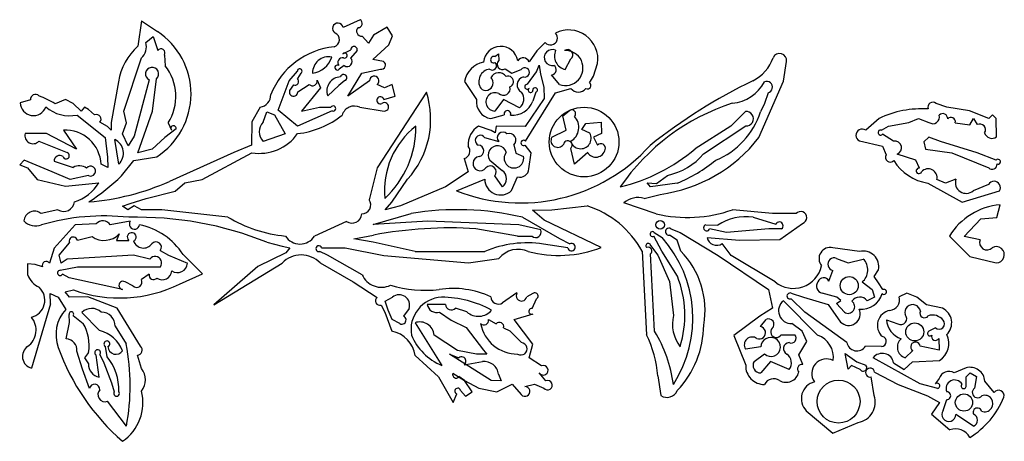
# Model space of a CAD drawing. Extents: x 0.1 to 7.7, y 0.72 to 10.33.
# Tile 4 of 12: x 4.06 to 7.66, y 0.72 to 2.26. Entities that reach past the tile are written whole.
import ezdxf

# ---------------------------------------------------------------- set-up
doc = ezdxf.new("R2010")
doc.units = 0

msp = doc.modelspace()

# ---------------------------------------------------------------- linework, layer by layer
at = {"layer": 'Default', "color": 162, "linetype": 'CONTINUOUS'}
for p, q in [((4.506384, 2.253178), (4.493607, 2.160532)), ((4.506384, 2.253178), (4.564516, 2.214942)), ((5.306278, 2.257803), (5.243535, 2.228788)), ((4.522474, 2.174258), (4.549557, 2.196103)), ((4.549557, 2.196103), (4.5662, 2.144812)), ((5.335983, 2.17205), (5.31302, 2.197323)), ((5.354262, 2.201486), (5.335983, 2.17205)), ((5.404969, 2.230796), (5.354262, 2.201486)), ((5.423804, 2.198639), (5.404969, 2.230796)), ((5.410531, 2.166313), (5.423804, 2.198639)), ((5.352485, 2.112645), (5.410531, 2.166313)), ((5.982396, 2.174642), (5.951471, 2.144151)), ((4.590278, 2.128464), (4.593523, 2.08926)), ((5.242211, 2.133313), (5.271458, 2.147345)), ((5.295035, 2.145256), (5.270833, 2.117285)), ((5.79907, 2.122544), (5.811874, 2.132429)), ((5.811874, 2.132429), (5.8125, 2.108057)), ((5.951471, 2.144151), (5.923761, 2.104035)), ((4.441567, 1.923096), (4.506654, 2.117676)), ((5.247581, 2.090284), (5.229167, 2.076396)), ((5.39149, 2.105184), (5.352485, 2.112645)), ((5.951389, 2.067172), (5.96042, 2.091918)), ((5.96042, 2.091918), (5.965278, 2.058506)), ((6.056079, 2.075567), (6.076389, 2.114149)), ((6.159722, 2.051011), (6.174388, 2.097125)), ((6.854167, 2.033037), (6.864867, 2.10467)), ((5.04689, 2.034081), (5.076393, 2.069429)), ((5.088965, 2.061909), (5.076389, 2.042281)), ((5.261449, 1.97817), (5.312571, 2.062438)), ((5.312571, 2.062438), (5.380032, 2.076396)), ((5.835657, 2.077392), (5.860556, 2.061817)), ((5.860556, 2.061817), (5.894376, 2.075606)), ((5.91791, 2.021434), (5.951389, 2.067172)), ((5.965278, 2.058506), (5.978144, 2.010971)), ((6.034722, 2.02084), (6.006101, 2.056216)), ((4.422585, 2.03085), (4.395833, 1.88121)), ((4.534722, 2.037726), (4.479167, 1.831836)), ((4.546426, 1.922949), (4.561725, 2.041765)), ((5.005921, 1.926851), (5.04689, 2.034081)), ((5.061858, 2.019176), (5.048074, 1.998364)), ((5.077988, 1.993698), (5.119811, 2.02084)), ((5.148884, 2.036083), (5.160489, 2.008329)), ((5.228564, 2.017435), (5.1875, 1.979173)), ((5.249931, 2.034743), (5.228564, 2.017435)), ((5.340312, 2.03369), (5.261449, 1.97817)), ((5.395268, 2.008098), (5.36856, 2.020447)), ((5.423299, 2.020843), (5.395268, 2.008098)), ((5.434636, 1.978166), (5.423299, 2.020843)), ((5.6875, 2.032123), (5.731664, 1.965949)), ((6.145147, 2.027207), (6.159722, 2.051011)), ((6.76416, 1.826341), (6.854167, 2.033037)), ((5.160489, 2.008329), (5.091357, 1.92295)), ((5.548207, 1.992762), (5.368056, 1.715995)), ((5.910326, 1.81386), (6.019832, 1.99028)), ((5.948321, 1.992428), (5.937077, 1.959817)), ((5.978144, 2.010971), (5.979167, 1.969258)), ((6.019832, 1.99028), (6.076856, 2.006166)), ((6.797615, 1.990354), (6.784713, 1.951386)), ((4.100987, 1.964262), (4.063161, 1.954019)), ((4.228421, 1.965832), (4.190748, 1.950371)), ((4.256511, 1.951743), (4.228421, 1.965832)), ((4.286048, 1.922788), (4.256511, 1.951743)), ((5.392249, 1.965284), (5.434636, 1.978166)), ((5.82978, 1.966311), (5.798611, 1.923617)), ((5.889117, 1.935771), (5.82978, 1.966311)), ((5.979167, 1.969258), (5.909134, 1.866798)), ((6.784713, 1.951386), (6.769823, 1.920697)), ((7.450765, 1.937506), (7.41186, 1.95152)), ((4.271256, 1.909064), (4.373453, 1.826945)), ((4.298569, 1.937463), (4.286048, 1.922788)), ((4.312194, 1.928989), (4.298569, 1.937463)), ((4.335336, 1.909243), (4.312194, 1.928989)), ((4.451502, 1.87993), (4.441567, 1.923096)), ((4.493056, 1.770839), (4.546426, 1.922949)), ((4.940356, 1.938155), (4.909568, 1.884365)), ((4.951361, 1.88289), (4.964272, 1.920768)), ((4.964272, 1.920768), (4.992692, 1.910006)), ((4.992692, 1.910006), (5.032309, 1.839617)), ((5.076389, 1.868062), (5.005921, 1.926851)), ((5.203607, 1.924285), (5.076389, 1.868062)), ((5.091357, 1.92295), (5.156983, 1.937697)), ((5.156983, 1.937697), (5.199263, 1.937506)), ((5.305256, 1.937446), (5.394259, 1.923617)), ((5.783618, 1.895802), (5.832304, 1.909932)), ((6.04759, 1.90658), (6.070874, 1.924185)), ((6.714635, 1.921946), (6.661143, 1.868001)), ((7.534466, 1.923946), (7.450765, 1.937506)), ((7.604562, 1.896439), (7.534466, 1.923946)), ((7.618434, 1.909168), (7.604562, 1.896439)), ((7.631793, 1.895974), (7.618434, 1.909168)), ((4.382523, 1.866849), (4.35382, 1.882382)), ((4.395833, 1.88121), (4.395799, 1.854139)), ((4.437274, 1.840544), (4.451502, 1.87993)), ((4.604167, 1.880161), (4.616675, 1.853321)), ((4.909568, 1.884365), (4.909097, 1.79821)), ((6.059547, 1.85353), (6.04759, 1.90658)), ((6.117128, 1.855746), (6.13149, 1.87744)), ((6.13149, 1.87744), (6.187527, 1.882864)), ((6.187527, 1.882864), (6.187914, 1.840825)), ((7.203387, 1.896748), (7.154785, 1.853198)), ((7.237643, 1.868062), (7.312022, 1.88195)), ((7.312022, 1.88195), (7.347335, 1.896588)), ((7.347335, 1.896588), (7.385422, 1.882233)), ((7.482023, 1.880944), (7.535648, 1.873582)), ((7.535648, 1.873582), (7.548592, 1.895859)), ((7.548592, 1.895859), (7.562265, 1.873812)), ((7.632914, 1.828828), (7.631793, 1.895974)), ((4.158808, 1.840885), (4.081307, 1.84126)), ((4.268433, 1.784575), (4.158808, 1.840885)), ((4.221491, 1.854027), (4.268433, 1.784575)), ((4.395799, 1.854139), (4.382523, 1.866849)), ((4.457519, 1.796896), (4.437274, 1.840544)), ((4.633546, 1.858742), (4.592374, 1.827061)), ((5.032309, 1.839617), (4.951389, 1.812506)), ((5.78539, 1.851878), (5.738886, 1.868438)), ((5.799633, 1.843458), (5.78539, 1.851878)), ((5.802814, 1.868563), (5.799633, 1.843458)), ((5.909134, 1.866798), (5.802814, 1.868563)), ((6.00691, 1.827443), (6.059547, 1.85353)), ((6.145946, 1.842304), (6.117128, 1.855746)), ((6.187914, 1.840825), (6.159646, 1.828019)), ((6.661143, 1.868001), (6.530911, 1.785055)), ((6.562002, 1.766611), (6.715808, 1.869057)), ((7.212295, 1.853532), (7.237643, 1.868062)), ((7.256199, 1.812959), (7.215923, 1.838588)), ((4.131153, 1.813052), (4.234246, 1.771344)), ((4.373453, 1.826945), (4.381944, 1.754907)), ((4.423611, 1.729172), (4.408943, 1.819571)), ((4.479167, 1.831836), (4.457519, 1.796896)), ((4.592374, 1.827061), (4.546164, 1.783757)), ((5.760913, 1.826743), (5.812697, 1.812728)), ((6.159646, 1.828019), (6.174259, 1.798143)), ((7.131299, 1.814202), (7.215869, 1.795099)), ((7.384789, 1.827702), (7.367222, 1.810875)), ((7.367222, 1.810875), (7.372762, 1.783737)), ((7.428373, 1.812506), (7.384789, 1.827702)), ((7.562559, 1.770782), (7.428373, 1.812506)), ((4.546164, 1.783757), (4.493056, 1.770839)), ((4.844661, 1.771848), (4.608907, 1.666338)), ((4.728478, 1.673121), (4.909639, 1.770749)), ((4.909097, 1.79821), (4.844661, 1.771848)), ((5.868056, 1.799658), (5.874654, 1.770032)), ((5.874654, 1.770032), (5.903422, 1.757078)), ((5.931654, 1.771056), (5.909127, 1.799011)), ((5.923003, 1.711926), (5.931654, 1.771056)), ((6.090278, 1.729172), (6.076389, 1.787058)), ((6.138078, 1.771701), (6.090278, 1.729172)), ((7.215869, 1.795099), (7.229167, 1.763844)), ((7.337357, 1.744072), (7.269189, 1.765872)), ((7.372762, 1.783737), (7.470006, 1.770839)), ((7.470006, 1.770839), (7.604167, 1.715283)), ((7.631453, 1.743922), (7.562559, 1.770782)), ((4.077257, 1.743643), (4.061205, 1.726382)), ((4.179632, 1.701394), (4.077257, 1.743643)), ((4.187238, 1.739741), (4.256278, 1.717387)), ((4.382902, 1.717611), (4.358538, 1.728696)), ((4.381944, 1.754907), (4.382902, 1.717611)), ((4.433616, 1.686959), (4.479017, 1.743062)), ((4.479017, 1.743062), (4.562089, 1.756616)), ((5.68681, 1.749452), (5.700874, 1.701752)), ((5.779913, 1.743467), (5.825901, 1.705693)), ((7.350676, 1.71469), (7.337357, 1.744072)), ((4.061205, 1.726382), (4.089963, 1.715551)), ((4.089963, 1.715551), (4.125596, 1.672932)), ((4.245768, 1.67262), (4.179632, 1.701394)), ((5.368056, 1.715995), (5.339301, 1.599252)), ((5.700874, 1.701752), (5.618525, 1.646632)), ((4.125596, 1.672932), (4.228531, 1.648882)), ((4.228531, 1.648882), (4.35097, 1.66075)), ((4.312234, 1.687505), (4.245768, 1.67262)), ((4.629759, 1.631011), (4.664566, 1.660709)), ((4.664566, 1.660709), (4.728478, 1.673121)), ((5.422083, 1.589655), (5.47966, 1.673963)), ((5.658078, 1.632028), (5.761484, 1.674045)), ((5.826389, 1.645839), (5.798611, 1.686681)), ((5.859428, 1.632276), (5.880968, 1.682593)), ((6.367357, 1.645823), (6.355053, 1.660317)), ((6.355053, 1.660317), (6.389093, 1.658938)), ((6.465306, 1.659756), (6.367357, 1.645823)), ((6.389093, 1.658938), (6.43025, 1.688307)), ((7.381401, 1.660143), (7.506944, 1.590283)), ((7.445832, 1.659154), (7.414959, 1.672665)), ((7.484276, 1.674126), (7.445832, 1.659154)), ((4.523903, 1.604172), (4.629759, 1.631011)), ((5.618525, 1.646632), (5.45339, 1.576283)), ((7.506944, 1.590283), (7.643409, 1.631283)), ((7.603834, 1.654499), (7.547657, 1.63195)), ((4.437273, 1.576135), (4.464829, 1.585734)), ((4.464829, 1.585734), (4.523903, 1.604172)), ((5.397734, 1.561614), (5.422083, 1.589655)), ((6.388796, 1.547841), (6.270703, 1.588091)), ((6.344023, 1.604172), (6.403374, 1.618745)), ((4.200831, 1.562505), (4.139763, 1.548616)), ((4.456871, 1.562505), (4.437273, 1.576135)), ((4.479605, 1.576752), (4.456871, 1.562505)), ((4.506666, 1.562502), (4.479605, 1.576752)), ((4.580464, 1.562505), (4.506666, 1.562502)), ((4.822617, 1.535755), (4.580464, 1.562505)), ((5.3531, 1.508918), (5.492197, 1.548616)), ((5.45339, 1.576283), (5.397734, 1.561614)), ((5.936636, 1.561095), (6.006924, 1.562505)), ((5.978562, 1.524228), (5.936636, 1.561095)), ((6.006924, 1.562505), (6.136091, 1.576767)), ((6.813605, 1.548616), (6.667327, 1.562505)), ((6.90027, 1.548616), (6.813605, 1.548616)), ((7.63381, 1.534629), (7.646182, 1.580363)), ((4.465498, 1.520587), (4.39243, 1.506676)), ((5.256417, 1.519853), (5.139428, 1.465974)), ((5.55306, 1.520838), (5.3531, 1.508918)), ((5.886839, 1.506949), (5.55306, 1.520838)), ((5.899528, 1.535039), (6.034433, 1.456858)), ((6.187049, 1.423941), (5.978562, 1.524228)), ((6.742727, 1.535004), (6.825721, 1.509224)), ((6.840937, 1.454061), (6.923854, 1.512661)), ((7.515037, 1.464675), (7.575425, 1.529649)), ((7.575425, 1.529649), (7.63381, 1.534629)), ((4.263523, 1.507759), (4.187593, 1.421804)), ((4.340823, 1.510842), (4.263523, 1.507759)), ((5.881566, 1.465842), (5.729419, 1.49306)), ((5.966278, 1.488501), (5.886839, 1.506949)), ((6.381628, 1.479443), (6.410172, 1.460742)), ((6.442024, 1.49306), (6.476205, 1.479813)), ((6.476205, 1.479813), (6.614629, 1.395562)), ((6.570043, 1.507633), (6.613852, 1.505932)), ((6.645833, 1.479171), (6.58395, 1.49306)), ((6.800228, 1.49306), (6.645833, 1.479171)), ((6.846653, 1.492373), (6.800228, 1.49306)), ((4.206038, 1.39627), (4.243662, 1.440878)), ((4.27197, 1.450705), (4.325706, 1.46479)), ((4.425241, 1.474344), (4.414696, 1.450421)), ((4.414696, 1.450421), (4.459825, 1.450462)), ((4.965125, 1.443679), (5.020624, 1.429498)), ((5.283083, 1.456307), (5.355063, 1.469789)), ((5.354025, 1.443737), (5.283083, 1.456307)), ((5.506944, 1.409727), (5.354025, 1.443737)), ((5.881566, 1.465842), (5.934395, 1.465282)), ((6.034433, 1.456858), (6.072653, 1.437187)), ((6.409085, 1.410727), (6.380203, 1.465931)), ((6.465035, 1.451595), (6.436963, 1.469238)), ((6.478515, 1.41151), (6.465035, 1.451595)), ((6.574872, 1.461345), (6.692893, 1.451394)), ((6.692893, 1.451394), (6.840937, 1.454061)), ((7.460295, 1.465658), (7.535148, 1.391148)), ((7.572965, 1.452421), (7.515037, 1.464675)), ((4.187593, 1.421804), (4.169817, 1.367032)), ((4.575361, 1.413202), (4.605205, 1.395838)), ((5.034418, 1.404343), (4.932053, 1.354729)), ((5.020624, 1.429498), (5.049091, 1.422987)), ((5.049091, 1.422987), (5.034418, 1.404343)), ((5.186253, 1.39579), (5.15844, 1.409677)), ((5.165279, 1.423616), (5.251699, 1.423616)), ((5.251699, 1.423616), (5.392362, 1.395556)), ((5.506944, 1.409727), (5.761673, 1.409727)), ((6.065894, 1.423616), (5.97602, 1.437043)), ((6.337292, 1.410367), (6.353504, 1.105236)), ((6.368164, 1.431105), (6.394274, 1.396469)), ((6.465967, 1.318887), (6.409085, 1.410727)), ((6.662673, 1.394826), (6.629879, 1.438425)), ((7.131896, 1.409727), (7.034195, 1.423616)), ((4.21248, 1.366763), (4.206038, 1.39627)), ((4.235106, 1.381949), (4.21248, 1.366763)), ((4.477596, 1.395838), (4.235106, 1.381949)), ((4.537379, 1.381949), (4.477596, 1.395838)), ((4.605205, 1.395838), (4.674422, 1.366523)), ((4.72987, 1.327571), (4.659081, 1.398814)), ((5.31312, 1.324928), (5.186253, 1.39579)), ((5.392362, 1.395556), (5.70172, 1.368521)), ((5.70172, 1.368521), (5.813168, 1.384318)), ((6.382489, 1.117688), (6.368056, 1.400597)), ((6.394274, 1.396469), (6.437533, 1.299645)), ((6.614629, 1.395562), (6.798549, 1.270897)), ((6.823454, 1.298401), (6.662673, 1.394826)), ((7.047953, 1.384632), (7.090844, 1.368049)), ((7.090844, 1.368049), (7.145615, 1.382143)), ((7.535148, 1.391148), (7.631944, 1.36806)), ((4.118157, 1.361623), (4.089265, 1.365095)), ((4.089265, 1.365095), (4.090278, 1.325203)), ((4.14468, 1.353476), (4.118157, 1.361623)), ((4.209548, 1.34088), (4.273018, 1.354171)), ((4.273018, 1.354171), (4.420813, 1.354171)), ((4.420813, 1.354171), (4.575605, 1.353628)), ((4.770982, 1.215144), (5.020481, 1.367555)), ((4.932053, 1.354729), (4.770982, 1.215144)), ((5.159979, 1.367836), (5.2802, 1.298189)), ((7.020184, 1.301471), (7.034535, 1.340443)), ((7.185786, 1.31848), (7.201389, 1.342402)), ((4.242439, 1.313943), (4.217956, 1.326393)), ((4.4375, 1.270837), (4.242439, 1.313943)), ((4.475121, 1.284367), (4.446356, 1.298615)), ((4.534356, 1.326701), (4.506044, 1.306726)), ((4.646025, 1.290701), (4.72987, 1.327571)), ((5.2802, 1.298189), (5.368813, 1.241711)), ((6.437533, 1.299645), (6.451389, 1.176019)), ((7.141142, 1.298165), (7.177766, 1.270329)), ((7.201105, 1.295128), (7.185786, 1.31848)), ((4.22753, 1.261843), (4.257584, 1.269202)), ((4.242938, 1.24319), (4.22753, 1.261843)), ((6.798549, 1.270897), (6.813161, 1.202352)), ((7.177766, 1.270329), (7.186697, 1.242508)), ((7.217209, 1.270177), (7.201105, 1.295128)), ((4.173611, 1.218542), (4.172998, 1.256007)), ((4.172998, 1.256007), (4.201889, 1.24217)), ((4.201889, 1.24217), (4.229425, 1.198105)), ((4.309878, 1.244048), (4.242938, 1.24319)), ((4.417759, 1.202285), (4.309878, 1.244048)), ((5.397694, 1.228514), (5.424356, 1.24306)), ((5.409077, 1.195329), (5.397694, 1.228514)), ((5.879266, 1.257942), (5.826461, 1.221866)), ((5.936984, 1.256003), (5.915217, 1.243988)), ((5.93462, 1.200745), (5.951389, 1.236852)), ((6.853425, 1.229716), (6.978861, 1.103757)), ((6.931841, 1.187756), (6.882097, 1.236884)), ((6.882466, 1.256958), (6.927289, 1.24306)), ((6.927289, 1.24306), (7.017701, 1.216302)), ((7.048463, 1.243229), (6.994827, 1.257023)), ((7.048266, 1.219226), (7.063303, 1.230435)), ((7.063303, 1.230435), (7.048463, 1.243229)), ((7.186697, 1.242508), (7.159738, 1.229187)), ((7.305093, 1.25777), (7.277173, 1.243898)), ((7.341604, 1.24246), (7.305093, 1.25777)), ((7.376903, 1.214782), (7.341604, 1.24246)), ((4.173611, 1.218542), (4.104743, 0.982816)), ((4.502753, 1.063007), (4.417759, 1.202285)), ((5.382744, 1.213786), (5.395778, 1.187557)), ((5.423039, 1.160573), (5.409077, 1.195329)), ((5.485389, 1.201536), (5.465096, 1.173412)), ((5.617516, 1.215695), (5.551611, 1.216296)), ((5.595702, 1.188058), (5.638317, 1.158892)), ((5.696589, 1.188489), (5.654701, 1.202361)), ((6.813161, 1.202352), (6.767734, 1.172983)), ((7.017701, 1.216302), (7.062296, 1.151748)), ((7.076389, 1.187504), (7.048266, 1.219226)), ((7.435273, 1.202061), (7.376903, 1.214782)), ((4.243056, 1.149569), (4.242428, 1.179556)), ((4.256286, 1.175494), (4.293716, 1.146228)), ((4.35351, 1.12078), (4.28886, 1.186993)), ((5.395778, 1.187557), (5.422124, 1.117994)), ((5.451389, 1.145837), (5.423039, 1.160573)), ((5.638317, 1.158892), (5.693952, 1.13185)), ((5.775252, 1.160733), (5.803476, 1.144857)), ((5.869068, 1.160368), (5.939189, 1.181982)), ((5.9375, 1.070984), (5.869068, 1.160368)), ((6.767734, 1.172983), (6.67267, 1.101965)), ((6.769436, 1.135209), (6.790276, 1.160648)), ((7.085994, 1.077406), (6.931841, 1.187756)), ((7.22994, 1.160263), (7.271851, 1.145193)), ((4.231719, 1.089618), (4.243056, 1.149569)), ((4.409722, 1.136228), (4.450904, 1.071453)), ((5.50668, 1.149173), (5.604167, 0.993059)), ((5.693952, 1.13185), (5.756942, 1.048617)), ((5.830373, 1.130924), (5.853583, 1.119296)), ((5.853583, 1.119296), (5.895833, 1.076301)), ((6.922085, 1.118687), (6.884686, 1.146028)), ((6.938953, 1.079947), (6.922085, 1.118687)), ((7.409144, 1.130739), (7.387777, 1.118954)), ((5.662105, 1.04765), (5.576509, 1.104061)), ((6.67267, 1.101965), (6.715714, 0.993638)), ((6.84513, 1.105151), (6.895239, 1.104615)), ((7.4216, 1.091192), (7.423626, 1.04863)), ((4.290417, 0.978924), (4.270581, 1.045372)), ((4.380919, 1.024771), (4.374724, 1.062448)), ((5.7313, 1.034726), (5.662105, 1.04765)), ((5.756942, 1.048617), (5.769117, 1.033872)), ((5.923578, 1.020803), (5.9375, 1.070984)), ((6.770939, 1.060561), (6.714798, 1.052962)), ((6.909722, 1.031313), (6.938953, 1.079947)), ((7.212348, 1.062503), (7.153842, 1.063122)), ((7.326427, 1.04751), (7.298611, 1.020837)), ((7.423626, 1.04863), (7.353697, 1.063296)), ((4.313089, 1.040394), (4.298068, 1.020099)), ((4.298068, 1.020099), (4.313031, 0.998319)), ((4.352033, 0.950461), (4.340278, 1.030879)), ((4.354167, 1.032535), (4.369073, 1.002751)), ((4.505966, 0.98168), (4.492044, 1.030387)), ((5.507138, 1.02876), (5.59241, 0.950725)), ((5.784722, 0.937503), (5.632397, 1.034399)), ((5.632397, 1.034399), (5.666247, 1.020837)), ((5.769117, 1.033872), (5.7313, 1.034726)), ((5.969235, 0.992034), (5.923578, 1.020803)), ((6.746349, 1.007562), (6.78431, 1.035065)), ((6.92506, 0.996591), (6.909722, 1.031313)), ((7.079097, 1.036), (7.12249, 1.006481)), ((7.090278, 0.97917), (7.079097, 1.036)), ((7.353537, 0.92516), (7.181899, 1.020573)), ((7.32596, 1.006266), (7.42415, 1.010884)), ((4.315845, 0.908311), (4.290417, 0.978924)), ((4.369073, 1.002751), (4.396376, 0.928959)), ((5.686552, 0.995314), (5.752802, 1.006948)), ((6.80608, 1.007641), (6.770833, 0.965281)), ((6.875066, 0.978398), (6.80608, 1.007641)), ((7.102826, 0.993113), (7.090278, 0.97917)), ((7.134023, 0.978248), (7.102826, 0.993113)), ((7.12249, 1.006481), (7.154501, 0.994011)), ((7.256498, 1.002282), (7.295021, 0.97771)), ((7.295021, 0.97771), (7.32596, 1.006266)), ((7.521239, 0.983976), (7.478082, 0.965281)), ((5.59241, 0.950725), (5.646434, 0.857597)), ((5.645512, 0.964896), (5.6875, 0.937503)), ((5.6875, 0.937503), (5.667422, 0.952247)), ((5.68766, 0.93765), (5.740218, 0.909523)), ((5.715278, 0.89585), (5.68766, 0.93765)), ((5.821262, 0.936543), (5.784722, 0.937503)), ((5.812034, 0.960475), (5.821262, 0.936543)), ((5.985559, 0.936671), (5.960581, 0.965732)), ((6.394811, 0.954577), (6.405384, 0.882429)), ((7.185229, 0.882615), (7.174105, 0.950706)), ((7.186915, 0.968847), (7.273591, 0.923614)), ((7.42357, 0.944652), (7.408618, 0.925704)), ((7.52127, 0.95171), (7.536899, 0.966412)), ((7.521677, 0.916013), (7.52127, 0.95171)), ((7.536899, 0.966412), (7.5595, 0.952031)), ((7.5595, 0.952031), (7.552358, 0.910289)), ((4.396376, 0.928959), (4.40691, 0.896488)), ((5.673349, 0.901445), (5.690881, 0.88092)), ((5.740218, 0.909523), (5.805258, 0.895836)), ((5.805258, 0.895836), (5.862452, 0.924194)), ((5.862452, 0.924194), (5.895343, 0.886228)), ((5.908035, 0.915227), (5.944019, 0.924321)), ((5.944019, 0.924321), (5.978242, 0.909725)), ((7.273591, 0.923614), (7.380617, 0.881947)), ((7.418364, 0.908775), (7.353537, 0.92516)), ((7.624192, 0.894115), (7.590128, 0.935129)), ((5.646434, 0.857597), (5.659722, 0.889232)), ((5.690881, 0.88092), (5.715278, 0.89585)), ((7.380617, 0.881947), (7.424915, 0.856998)), ((7.438158, 0.82827), (7.451342, 0.868011)), ((4.451389, 0.770836), (4.382042, 0.861601)), ((7.424915, 0.856998), (7.394981, 0.814214)), ((6.936963, 0.827417), (7.034106, 0.744495)), ((7.394981, 0.814214), (7.462135, 0.756947)), ((7.548611, 0.770836), (7.483796, 0.813498)), ((7.034106, 0.744495), (7.127415, 0.784725))]:
    msp.add_line(p, q, dxfattribs=at)
for centre, radius in [((6.124777, 1.810227), 0.127478), ((6.402585, 1.50711), 0.015758), ((7.09416, 1.284808), 0.033045), ((7.333808, 1.115425), 0.032958), ((7.055256, 0.860452), 0.078462), ((7.513807, 0.857231), 0.031594)]:
    msp.add_circle(centre, radius, dxfattribs=at)
for centre, radius, start, end in [((5.224232, 2.225875), 0.019522, 8.581645, 240.399788), ((5.298256, 2.244483), 0.015549, 270.532108, 418.943525), ((4.414302, 1.986568), 0.273347, 302.72826, 416.664891), ((5.203031, 2.184447), 0.027048, 287.870367, 424.703108), ((5.311287, 2.215708), 0.018467, 134.253051, 275.385711), ((6.001901, 2.190972), 0.025439, 219.936078, 404.62117), ((6.068215, 2.112931), 0.107343, 351.532234, 476.685619), ((4.635158, 1.99872), 0.214988, 131.179189, 171.405012), ((4.466652, 2.159363), 0.057775, 313.817948, 374.940176), ((5.283406, 2.148104), 0.011972, 346.238279, 543.633456), ((5.820108, 2.096825), 0.063365, 9.870644, 174.719414), ((4.57812, 2.136463), 0.014553, 326.656994, 504.994247), ((5.238643, 1.880905), 0.279138, 95.614988, 158.366593), ((5.249073, 2.126693), 0.009534, 246.905669, 496.027793), ((6.008531, 2.119154), 0.029364, 65.141351, 282.210619), ((6.067169, 2.125065), 0.050725, 155.875055, 257.370621), ((6.056802, 2.080933), 0.064021, 249.825402, 452.718296), ((6.064779, 2.129296), 0.019084, 307.471201, 485.244091), ((6.839321, 2.108487), 0.02583, 351.503914, 516.72246), ((4.450302, 1.977149), 0.181882, 327.774637, 398.053279), ((5.190655, 2.063327), 0.058716, 78.822267, 180.801059), ((5.123156, 2.144309), 0.082273, 276.132202, 343.491123), ((5.222538, 2.082606), 0.009084, 51.844945, 316.864513), ((5.241057, 2.101204), 0.017257, 75.654191, 221.58704), ((5.258931, 2.104022), 0.01782, 230.437245, 408.093003), ((5.38329, 2.091773), 0.015719, 258.038547, 418.557205), ((5.775314, 2.0151), 0.089449, 101.806627, 169.029165), ((5.789306, 2.089091), 0.015627, 231.155838, 408.611681), ((5.794755, 2.11156), 0.011802, 68.553674, 294.4383), ((5.82667, 2.094681), 0.019486, 136.650294, 297.466651), ((5.902155, 2.094653), 0.023555, 23.473313, 146.402372), ((6.004344, 2.074868), 0.018735, 275.381149, 416.290468), ((6.679343, 2.163671), 0.143482, 295.803932, 341.73175), ((4.545276, 2.059449), 0.024151, 312.927125, 604.086918), ((5.085015, 2.069575), 0.008623, 297.258693, 540.969139), ((5.245377, 2.045542), 0.01172, 292.861779, 524.787623), ((5.785945, 2.031216), 0.046156, 98.02112, 211.717055), ((5.812943, 2.030989), 0.032636, 34.771115, 153.634591), ((5.907807, 2.065025), 0.017098, 255.678612, 501.768601), ((5.067103, 2.031999), 0.013854, 247.75319, 407.913682), ((5.131705, 2.033501), 0.017372, 226.788783, 368.546893), ((5.235452, 1.997354), 0.051283, 91.546269, 200.764221), ((5.357659, 2.033945), 0.01735, 308.924746, 540.843083), ((5.765421, 2.025996), 0.026718, 225.464715, 406.828272), ((5.847236, 2.031122), 0.019937, 288.712535, 472.04894), ((5.910106, 2.018965), 0.030208, 102.480633, 242.939775), ((5.916963, 2.01243), 0.009053, 83.99782, 319.865857), ((6.136955, 2.017235), 0.012905, 244.226399, 410.594992), ((7.60192, 0.255562), 1.975959, 115.803932, 128.681187), ((6.653769, 2.098863), 0.147296, 275.069231, 332.336919), ((6.792416, 2.010914), 0.021208, 284.190855, 472.712453), ((4.118852, 1.966521), 0.018007, 44.636971, 187.20723), ((4.93535, 1.981735), 0.043866, 276.552959, 362.717057), ((5.062606, 1.99331), 0.015386, 160.823869, 361.443776), ((5.237552, 1.892789), 0.326345, 317.891548, 377.838729), ((5.799621, 1.957285), 0.033683, 66.776345, 268.281364), ((5.830161, 2.005511), 0.024416, 225.024365, 375.994659), ((5.863955, 1.967624), 0.040592, 308.30707, 397.020981), ((5.929117, 1.999902), 0.008495, 128.020006, 357.251189), ((5.945902, 2.000422), 0.008352, 286.836003, 546.371669), ((6.104326, 2.028199), 0.035215, 218.733632, 320.105857), ((4.111536, 1.955212), 0.04839, 181.411868, 339.805341), ((3.990482, 1.614559), 0.390994, 59.189746, 68.832969), ((5.379655, 1.962774), 0.012841, 11.273206, 297.615236), ((5.394715, 1.938996), 0.015385, 268.300045, 486.297977), ((5.793585, 1.957497), 0.062495, 172.226923, 260.823195), ((5.864844, 1.984722), 0.076406, 263.624019, 340.975816), ((6.911387, 1.197524), 0.793272, 107.95963, 145.587562), ((7.399885, 1.937559), 0.018393, 49.378794, 200.178781), ((4.244215, 2.040688), 0.134372, 229.502047, 281.609296), ((4.342317, 1.894256), 0.016533, 314.089539, 474.976389), ((5.041508, 2.155282), 0.316407, 276.508732, 308.910367), ((5.207453, 1.932873), 0.00941, 245.873952, 510.504658), ((5.285244, 1.894632), 0.047261, 64.947419, 162.203427), ((5.844484, 1.912572), 0.012463, 342.328619, 552.23114), ((6.080245, 1.914199), 0.013694, 313.807849, 493.180108), ((6.499999, 2.006377), 0.283101, 292.054441, 342.383173), ((6.717554, 1.895553), 0.026554, 266.228069, 456.312363), ((7.361161, 1.559546), 0.372287, 86.695395, 115.074363), ((7.39997, 1.901551), 0.024183, 233.016995, 377.566619), ((7.43598, 1.895903), 0.018315, 356.646885, 495.016729), ((4.988736, 1.847713), 0.051326, 136.734727, 223.310823), ((6.046282, 1.863995), 0.059271, 300.249864, 402.86526), ((7.466331, 1.884265), 0.01604, 348.049906, 498.793687), ((7.57185, 1.855386), 0.020769, 326.906849, 477.483083), ((4.109864, 1.833578), 0.029573, 164.943124, 316.045523), ((4.227381, 1.722874), 0.131285, 2.541625, 92.5717), ((4.6238, 1.860109), 0.009842, 352.012434, 583.613489), ((4.936213, 1.942796), 0.174088, 261.219612, 324.180614), ((5.69686, 1.631238), 0.302241, 128.215724, 185.137851), ((5.156145, 1.864366), 0.353768, 312.650892, 360.702683), ((5.777388, 1.802523), 0.076336, 120.290266, 185.385333), ((5.82765, 1.826457), 0.020299, 42.933828, 222.555529), ((5.851423, 1.817543), 0.024424, 312.921562, 471.397094), ((6.112599, 1.82387), 0.038103, 196.898463, 388.933588), ((7.141526, 1.834613), 0.02283, 54.495954, 243.386636), ((7.209118, 1.844848), 0.009247, 69.904735, 317.38395), ((7.616353, 1.851562), 0.028126, 195.497477, 306.072268), ((4.384256, 1.769176), 0.056117, 314.531226, 423.901165), ((5.745581, 1.816113), 0.018657, 34.735891, 246.495234), ((5.903705, 1.806922), 0.00959, 46.341028, 304.422271), ((6.028578, 1.815377), 0.024801, 150.887138, 326.448617), ((6.065069, 1.798547), 0.016128, 314.575243, 528.834297), ((6.186657, 1.788255), 0.015859, 339.426433, 501.426582), ((6.3282, 2.166699), 0.553086, 277.811628, 322.020501), ((7.261502, 1.789086), 0.024454, 288.322567, 462.522734), ((4.230971, 1.760135), 0.011678, 195.826435, 433.713687), ((5.892659, 2.226816), 0.639375, 248.476022, 317.888415), ((5.677698, 1.777614), 0.029599, 287.928997, 396.834115), ((5.737274, 1.777944), 0.021078, 279.254896, 447.64344), ((5.808129, 1.762365), 0.03396, 18.148411, 213.814106), ((5.868336, 1.750808), 0.035643, 141.609041, 370.131938), ((6.167673, 1.789425), 0.034497, 210.917114, 348.727841), ((6.099697, 2.294465), 0.667416, 283.627347, 310.247749), ((6.376598, 1.928573), 0.246183, 282.587766, 318.860801), ((4.207442, 1.740876), 0.020236, 52.591598, 183.214284), ((5.744889, 1.731209), 0.026274, 99.254896, 323.918937), ((6.260993, 2.161852), 0.542073, 292.14233, 309.569247), ((7.244885, 1.754961), 0.018055, 150.528194, 314.249303), ((7.407346, 1.834111), 0.175892, 211.568649, 261.517581), ((7.616686, 1.72817), 0.017966, 225.829289, 365.31036), ((7.638363, 1.738063), 0.00906, 245.282507, 499.705552), ((4.278925, 1.677425), 0.045933, 53.968791, 119.540977), ((4.320451, 1.703679), 0.018141, 243.067831, 503.099792), ((5.781964, 1.700758), 0.021801, 319.780166, 496.605177), ((5.803175, 1.675579), 0.037727, 307.974097, 412.959191), ((5.88972, 1.714836), 0.03341, 254.812318, 355.003382), ((7.349278, 1.704734), 0.010053, 82.005438, 340.596987), ((7.383046, 1.679571), 0.032651, 347.790062, 498.057423), ((4.208538, 1.751654), 0.168968, 288.341864, 327.452824), ((3.893888, 2.237407), 0.770908, 303.033952, 314.436597), ((4.243674, 2.482427), 0.89409, 274.520246, 294.11052), ((5.819694, 1.674822), 0.058215, 180.765062, 313.042515), ((7.521866, 1.661904), 0.039527, 161.988233, 310.728983), ((7.624107, 1.643718), 0.022961, 327.209838, 511.994133), ((4.221993, 1.596524), 0.040064, 238.115325, 352.464945), ((5.311124, 1.580718), 0.033727, 271.254754, 393.335785), ((6.322555, 1.526866), 0.080231, 74.479412, 130.261488), ((4.115326, 1.518057), 0.039128, 51.351912, 174.680194), ((5.662089, 0.528588), 1.03408, 76.725657, 99.456173), ((6.027596, 1.240743), 0.353106, 28.71004, 72.1058), ((6.503577, 2.020226), 0.48613, 256.342812, 289.684672), ((6.916698, 1.533679), 0.022204, 288.800443, 497.723094), ((7.666756, 1.339048), 0.242191, 94.87303, 148.481544), ((4.120343, 1.566241), 0.062604, 225.37509, 288.720324), ((4.3691, 0.72892), 0.810936, 83.552641, 106.378191), ((4.365132, 1.490248), 0.03186, 31.039123, 139.729642), ((4.491065, 0.260301), 1.2748, 68.169024, 91.389131), ((4.480808, 1.51001), 0.018609, 145.361385, 353.180827), ((5.080046, 1.961217), 0.49728, 238.823638, 264.535891), ((5.276449, 1.549135), 0.035478, 235.624367, 356.548), ((6.71634, 1.35179), 0.185105, 81.804659, 123.619548), ((6.838573, 1.503762), 0.013965, 305.353488, 516.974128), ((4.470917, 1.462439), 0.016325, 294.431253, 587.199065), ((4.446167, 1.258278), 0.255113, 33.427303, 77.982215), ((5.636312, -0.03183), 1.52773, 86.505951, 100.608399), ((5.947385, 1.480945), 0.020348, 230.330207, 381.799056), ((6.37505, 1.473306), 0.008997, 43.014723, 304.94656), ((6.435158, 1.48207), 0.012959, 58.004486, 278.009324), ((6.573186, 1.49671), 0.011366, 106.05685, 341.268005), ((4.257283, 1.447326), 0.015071, 12.957321, 205.33106), ((4.370123, 1.52531), 0.075071, 233.724332, 317.241706), ((4.514052, 1.461384), 0.038915, 200.781534, 322.148219), ((4.55997, 1.425227), 0.019532, 321.997383, 501.054175), ((5.086133, 1.50079), 0.063659, 212.916768, 326.844763), ((5.917243, 1.043629), 0.397781, 81.502608, 113.022614), ((6.077115, 1.16504), 0.445384, 327.175918, 401.600118), ((6.609711, 1.467488), 0.035376, 190.000857, 304.758504), ((7.597652, 1.442253), 0.026699, 157.614172, 315.728121), ((5.155142, 1.419942), 0.010782, 19.923416, 287.811411), ((5.883546, 1.326806), 0.090888, 65.829985, 140.744945), ((6.031769, 1.831507), 0.436144, 255.254623, 290.856522), ((6.078994, 1.42556), 0.013244, 188.444103, 478.608068), ((6.359528, 1.43061), 0.008651, 3.277739, 227.718682), ((6.359273, 1.411426), 0.013943, 309.044749, 473.522818), ((6.25498, 1.193769), 0.312056, 350.219097, 404.247786), ((7.024833, 1.383584), 0.041112, 76.837558, 219.379883), ((7.145042, 1.353769), 0.057482, 348.595262, 463.220978), ((7.631544, 1.397801), 0.029744, 270.771002, 479.784746), ((4.157968, 1.358919), 0.01436, 34.401604, 202.272976), ((4.556621, 1.367962), 0.023788, 322.945889, 503.986893), ((5.090367, 1.299603), 0.097476, 44.427201, 135.803631), ((7.039164, 1.363169), 0.023193, 67.732609, 258.487128), ((7.106091, 1.34214), 0.056235, 308.557236, 405.344465), ((4.209536, 1.33119), 0.00969, 89.930983, 330.331819), ((4.582717, 1.340915), 0.034782, 234.767997, 356.543415), ((4.637977, 1.369026), 0.036531, 235.785175, 356.070211), ((6.890086, 1.380092), 0.105419, 230.797504, 347.625153), ((4.165337, 1.35112), 0.079407, 199.049239, 245.823615), ((4.438875, 1.2857), 0.014926, 59.918694, 264.714204), ((4.48896, 1.297791), 0.01928, 224.128342, 387.609365), ((4.55045, 1.32348), 0.016412, 168.683884, 318.028608), ((5.383768, 1.356079), 0.077211, 203.794866, 295.615439), ((6.106356, 1.176483), 0.38678, 342.701691, 381.603386), ((7.001516, 1.283032), 0.026855, 143.258849, 255.577254), ((7.000593, 1.291767), 0.021863, 26.34918, 160.411657), ((4.088747, 1.231852), 0.064302, 283.515157, 406.737345), ((4.42654, 1.73644), 0.496847, 250.119764, 296.216038), ((5.542573, 1.693934), 0.426344, 252.891257, 277.075575), ((5.644499, 0.945134), 0.32943, 64.993116, 98.626089), ((7.221513, 1.262011), 0.00923, 221.632195, 477.796397), ((5.378138, 1.228926), 0.015825, 126.10364, 286.920968), ((5.448277, 1.212604), 0.038727, 343.394661, 488.147613), ((5.610954, 1.123866), 0.119098, 93.383264, 189.689594), ((5.596964, 0.840925), 0.401891, 61.870856, 89.007465), ((5.811306, 1.244904), 0.027576, 182.540445, 303.337194), ((5.896118, 1.24807), 0.019531, 149.637416, 347.93503), ((5.944639, 1.246768), 0.011995, 304.24317, 489.657011), ((6.882977, 1.193072), 0.047075, 128.884462, 272.080324), ((6.877726, 1.247005), 0.011024, 64.531494, 293.363864), ((7.089812, 1.207821), 0.024351, 236.548474, 413.877967), ((7.132524, 1.209622), 0.033517, 35.712558, 147.784655), ((7.139539, 1.27669), 0.077905, 263.716422, 344.506642), ((7.238283, 1.233798), 0.04018, 276.974858, 374.55735), ((4.331717, 1.105551), 0.137949, 137.861375, 199.790776), ((4.250469, 1.181317), 0.008231, 314.973759, 552.355099), ((4.324447, 1.150636), 0.050875, 46.442091, 134.38711), ((5.58548, 1.220638), 0.034146, 187.304745, 287.419524), ((5.639439, 1.218316), 0.022079, 186.817729, 313.729403), ((5.738213, 1.235161), 0.062537, 228.272209, 320.458799), ((5.933206, 1.190463), 0.010379, 82.167197, 305.200986), ((7.092234, 1.181894), 0.042487, 225.198527, 384.114278), ((7.252321, 1.139539), 0.055142, 99.561052, 228.138704), ((7.326179, 1.186793), 0.028627, 8.75673, 195.634853), ((7.369593, 1.184048), 0.016706, 154.839339, 324.472672), ((7.409456, 1.148431), 0.05952, 314.650313, 424.294738), ((4.048098, 1.122115), 0.073002, 305.181567, 400.299528), ((4.361109, 1.138846), 0.048684, 356.91752, 451.888872), ((5.458492, 1.1595), 0.015399, 242.52999, 424.608115), ((5.523896, 1.099222), 0.052835, 5.255067, 109.016993), ((5.758355, 1.158235), 0.01708, 226.53878, 368.411852), ((6.588215, 1.14515), 0.140265, 167.286499, 216.623321), ((6.799878, 1.14371), 0.01947, 310.410876, 479.549104), ((7.310413, 1.167179), 0.08077, 184.911984, 251.456203), ((7.282716, 1.164122), 0.021825, 240.14352, 403.256292), ((7.399064, 1.127776), 0.049197, 38.622904, 108.825254), ((7.422714, 1.145233), 0.019855, 226.884964, 401.865708), ((4.15211, 1.065616), 0.162943, 351.095265, 389.651529), ((4.321743, 1.000023), 0.124866, 21.875206, 75.261129), ((5.401845, 1.01356), 0.106385, 8.214441, 79.010865), ((5.880481, 1.170922), 0.136205, 190.613009, 270.615714), ((5.815376, 1.134902), 0.015515, 345.145301, 500.0885), ((5.961295, 0.858889), 0.494349, 7.523342, 31.568275), ((6.204968, 1.145343), 0.357561, 316.815097, 359.265128), ((6.765543, 1.112611), 0.022932, 246.354609, 440.226474), ((6.827589, 1.115332), 0.020282, 138.06984, 329.868551), ((7.389308, 1.109991), 0.009092, 99.697319, 317.9065), ((4.230605, 1.04945), 0.040183, 354.173987, 448.411545), ((4.379778, 1.071889), 0.010709, 290.622182, 601.838667), ((5.68405, 1.183446), 0.206467, 202.68456, 247.237837), ((5.953199, 0.91449), 0.443428, 5.186663, 25.477884), ((6.739565, 1.067989), 0.02897, 54.603116, 211.246953), ((6.80788, 1.058098), 0.037023, 63.265957, 176.185113), ((6.808008, 1.060544), 0.034795, 227.074, 421.641713), ((6.882523, 1.092338), 0.017675, 244.446653, 403.993428), ((6.949673, 1.021989), 0.086821, 352.498651, 430.355188), ((7.21173, 1.080682), 0.018189, 271.946974, 437.96324), ((7.310678, 1.059503), 0.040505, 129.843823, 252.668746), ((7.409422, 1.09874), 0.014327, 158.904836, 328.210279), ((7.385392, 1.0734), 0.073556, 301.797742, 386.384283), ((4.115852, 1.026002), 0.044592, 125.181567, 255.574326), ((4.976937, 1.337728), 0.823671, 199.790776, 229.086522), ((4.346273, 1.039673), 0.010643, 317.878492, 595.718489), ((4.41311, 1.06312), 0.029586, 182.426827, 325.931733), ((3.661517, 0.91987), 0.803809, 349.314947, 370.869983), ((4.49041, 1.048991), 0.018676, 275.020874, 408.63045), ((5.894069, 1.053783), 0.022587, 237.535452, 445.520309), ((6.875432, 1.054575), 0.021824, 91.400875, 245.887027), ((7.122562, 1.082824), 0.036967, 188.427642, 327.795666), ((7.336642, 1.061311), 0.01717, 6.638574, 233.49164), ((4.233624, 0.904553), 0.190127, 357.801003, 399.220297), ((5.676773, 1.008373), 0.016314, 306.827674, 490.181284), ((6.842146, 1.002174), 0.040608, 324.161181, 413.120279), ((7.010846, 0.96315), 0.053638, 62.333903, 215.057919), ((7.215238, 0.995275), 0.041851, 9.638558, 142.808008), ((4.358829, 0.995821), 0.045866, 176.878292, 261.478995), ((4.455161, 0.940057), 0.065678, 321.643105, 399.326344), ((5.759344, 0.954302), 0.05305, 6.681952, 97.083789), ((5.975492, 0.9754), 0.017772, 212.959786, 470.61546), ((6.78302, 0.990903), 0.067361, 177.672746, 271.402758), ((6.770853, 0.993522), 0.028241, 150.188503, 269.960556), ((6.92175, 0.980137), 0.016784, 78.625132, 224.222942), ((7.145344, 0.984723), 0.013042, 209.768994, 405.408494), ((7.170624, 0.966757), 0.016424, 7.311729, 282.236248), ((7.535994, 0.931784), 0.054238, 3.535554, 105.784985), ((5.656855, 0.959243), 0.012673, 153.510833, 326.496219), ((5.991512, 0.920588), 0.017149, 219.305538, 470.312018), ((6.817797, 0.907434), 0.036846, 54.587376, 154.04217), ((6.863085, 0.978814), 0.047779, 239.934103, 347.448237), ((7.458461, 0.934792), 0.036257, 57.236259, 164.220363), ((7.479537, 0.908685), 0.031051, 29.267853, 203.853116), ((4.334858, 0.904871), 0.019321, 357.968116, 529.745267), ((4.373042, 0.886126), 0.026124, 136.262964, 290.152581), ((5.663024, 0.899257), 0.010555, 11.96331, 251.771871), ((5.908979, 0.897536), 0.017715, 219.669378, 453.056785), ((6.42776, 0.917271), 0.041409, 237.291107, 336.325683), ((6.982058, 0.871277), 0.062907, 103.905728, 224.204807), ((7.415296, 0.918278), 0.009987, 287.895662, 491.965909), ((7.512611, 0.916988), 0.009118, 131.039754, 353.861539), ((7.563949, 0.894349), 0.019708, 126.021498, 321.004304), ((7.640464, 0.882087), 0.020234, 346.63682, 503.52723), ((4.415549, 0.890601), 0.010455, 145.732006, 399.545752), ((4.339079, 0.857279), 0.172772, 304.726313, 374.076547), ((7.114811, 0.858186), 0.074535, 279.736023, 379.132595), ((7.451493, 0.882071), 0.014061, 269.386049, 451.444341), ((7.37167, 0.994312), 0.311266, 301.58981, 337.940637), ((7.589654, 0.853521), 0.030265, 247.647916, 470.075492), ((7.458539, 0.813354), 0.025257, 143.80067, 360.327796), ((7.562865, 0.821303), 0.015853, 15.463708, 204.926399), ((7.540251, 0.792705), 0.023413, 290.920419, 429.400906), ((7.483435, 0.703877), 0.057185, 26.250194, 111.867586)]:
    msp.add_arc(centre, radius, start, end, dxfattribs=at)

doc.saveas('drawing.dxf')
